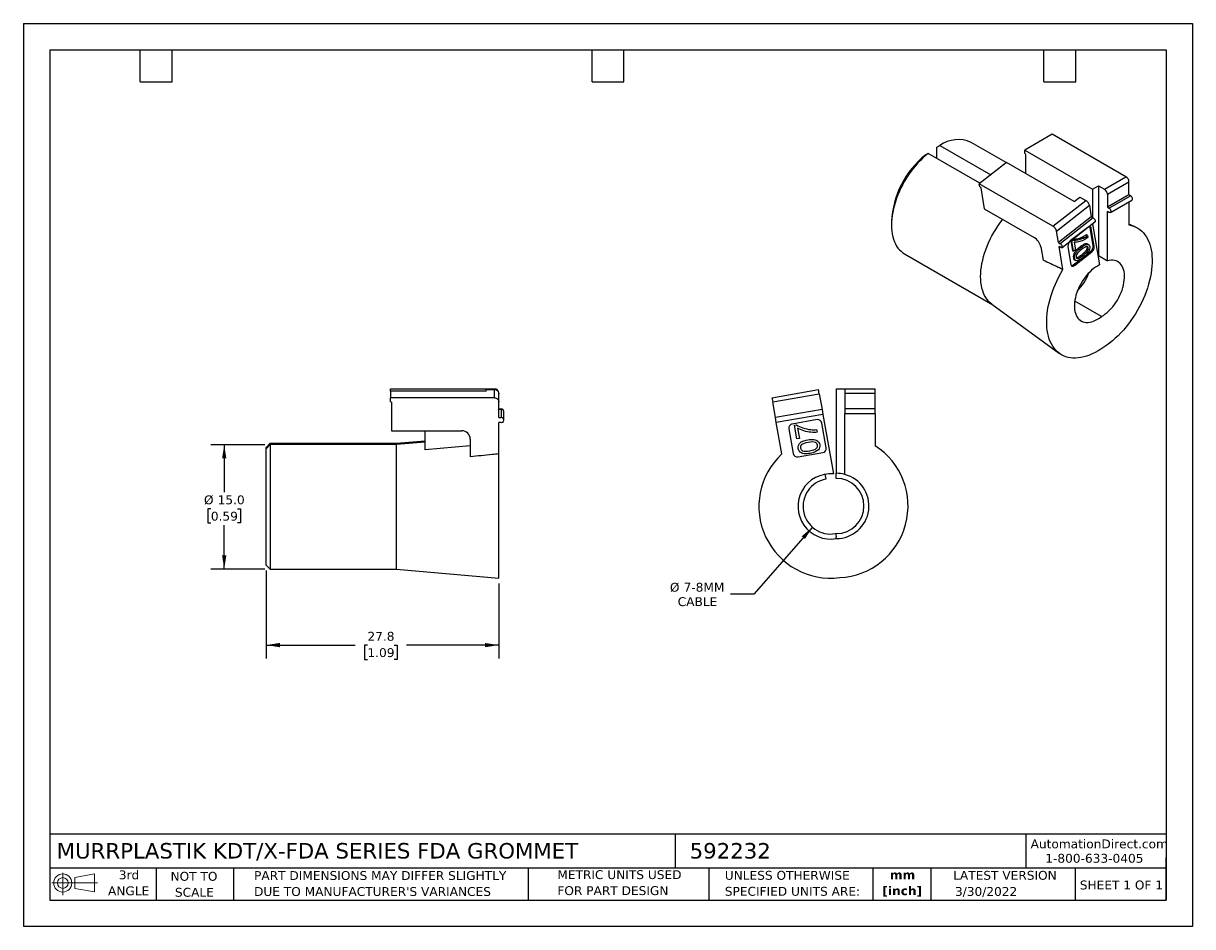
# Model space of a CAD drawing. Header units: millimetres. Extents: x 0 to 140, y 0 to 108.
import ezdxf

# ---------------------------------------------------------------- set-up
doc = ezdxf.new("R2010")
doc.units = ezdxf.units.MM
doc.header["$LTSCALE"] = 0.5
doc.linetypes.add('SLD-Solid', pattern=[0])
doc.layers.add('DIMENSIONS', color=140, linetype='SLD-Solid', lineweight=25)
doc.layers.add('TEXT', color=140, linetype='SLD-Solid', lineweight=25)
doc.layers.add('SLD-DEFPOINTS', color=7, linetype='Continuous')
doc.styles.add('SLDTEXTSTYLE0', font='VERDANA.TTF')
doc.styles.add('SLDTEXTSTYLE1', font='VERDANAB.TTF')
doc.dimstyles.new('SLDDIMSTYLE0', dxfattribs={"dimtxt": 1.079004, "dimasz": 1.651, "dimexe": 0, "dimexo": 0.0625, "dimgap": 0.269751, "dimtad": 0, "dimtih": 1, "dimtoh": 1, "dimrnd": 1e-09, "dimzin": 12, "dimdsep": 46, "dimtxsty": 'SLDTEXTSTYLE0', "dimsah": 1, "dimcen": 0.09, "dimadec": 0, "dimazin": 3, "dimtfac": 1, "dimtofl": 0, "dimtmove": 0, "dimatfit": 3, "dimfxl": 0, "dimfrac": 2, "dimtolj": 1, "dimtzin": 12, "dimarcsym": 0})
doc.dimstyles.new('SLDDIMSTYLE1', dxfattribs={"dimtxt": 1.079004, "dimasz": 1.651, "dimexe": 0, "dimexo": 0.0625, "dimgap": 0.269751, "dimtad": 0, "dimtih": 1, "dimtoh": 1, "dimrnd": 1e-09, "dimzin": 4, "dimdsep": 46, "dimtxsty": 'SLDTEXTSTYLE0', "dimsah": 1, "dimcen": 0.09, "dimadec": 0, "dimazin": 1, "dimtfac": 1, "dimtofl": 0, "dimtmove": 0, "dimatfit": 3, "dimfxl": 0, "dimfrac": 2, "dimtolj": 1, "dimtzin": 12, "dimarcsym": 0})
doc.dimstyles.new('SLDDIMSTYLE2', dxfattribs={"dimtxt": 1.079004, "dimasz": 1.651, "dimexe": 0, "dimexo": 0.0625, "dimgap": 0.269751, "dimtad": 0, "dimtih": 1, "dimtoh": 1, "dimrnd": 1e-09, "dimzin": 12, "dimdsep": 46, "dimtxsty": 'SLDTEXTSTYLE0', "dimsah": 1, "dimcen": 0, "dimadec": 0, "dimazin": 3, "dimtfac": 1, "dimtofl": 0, "dimtmove": 0, "dimatfit": 3, "dimfxl": 0, "dimfrac": 2, "dimtolj": 1, "dimtzin": 12, "dimarcsym": 0})

# ---------------------------------------------------------------- blocks, each defined once
blk = doc.blocks.new('Block11')
at = {"color": 7, "linetype": 'SLD-Solid', "lineweight": 18}
for p, q in [((0, 1.44), (5.44, 1.44)), ((1.29, 2.66), (1.29, 0)), ((2.74, 2.08), (5.09, 2.52)), ((2.74, 0.8), (2.74, 2.08)), ((5.09, 2.52), (5.09, 0.37)), ((2.74, 0.8), (5.09, 0.37))]:
    blk.add_line(p, q, dxfattribs=at)
for radius in [1.08, 0.643]:
    blk.add_circle((1.29, 1.44), radius, dxfattribs=at)
blk = doc.blocks.new('Block12')
at = {"layer": 'SLD-DEFPOINTS'}
blk.add_blockref('Block11', (0, 0), dxfattribs=at)
blk = doc.blocks.new('SW_NOTE_0')
at = {"layer": 'TEXT', "color": 0, "char_height": 1.058, "attachment_point": 2, "style": 'SLDTEXTSTYLE1'}
for s, insert in [('mm', (1.42, 1.34)), ('[inch]', (1.38, -0.57))]:
    blk.add_mtext(s, dxfattribs=dict(at, insert=insert))
blk = doc.blocks.new('SW_NOTE_0_1')
at = {"layer": 'TEXT', "color": 0, "char_height": 1.0583, "attachment_point": 1, "style": 'SLDTEXTSTYLE0'}
for s, insert in [('UNLESS OTHERWISE ', (0, 1.34)), ('SPECIFIED UNITS ARE:', (0, -0.57))]:
    blk.add_mtext(s, dxfattribs=dict(at, insert=insert))
blk = doc.blocks.new('SW_NOTE_0_2')
at = {"layer": 'TEXT', "color": 0, "char_height": 1.0583, "attachment_point": 1, "style": 'SLDTEXTSTYLE0'}
for s, insert in [('PART DIMENSIONS MAY DIFFER SLIGHTLY ', (0, 1.34)), ("DUE TO MANUFACTURER'S VARIANCES", (0, -0.57))]:
    blk.add_mtext(s, dxfattribs=dict(at, insert=insert))
blk = doc.blocks.new('SW_NOTE_0_3')
at = {"layer": 'TEXT', "color": 0, "char_height": 1.058, "attachment_point": 2, "style": 'SLDTEXTSTYLE0'}
for s, insert in [('NOT TO', (2.63, 1.34)), ('SCALE', (2.68, -0.57))]:
    blk.add_mtext(s, dxfattribs=dict(at, insert=insert))
blk = doc.blocks.new('SW_NOTE_0_4')
at = {"layer": 'TEXT', "color": 0, "char_height": 1.058, "attachment_point": 2, "style": 'SLDTEXTSTYLE0'}
for s, insert in [('3rd', (1.16, 1.34)), ('ANGLE', (1.11, -0.57))]:
    blk.add_mtext(s, dxfattribs=dict(at, insert=insert))
blk = doc.blocks.new('SW_NOTE_0_5')
at = {"layer": 'TEXT', "color": 0, "char_height": 1.0583, "attachment_point": 1, "style": 'SLDTEXTSTYLE0'}
for s, insert in [('METRIC UNITS USED ', (0, 1.34)), ('FOR PART DESIGN', (0, -0.57))]:
    blk.add_mtext(s, dxfattribs=dict(at, insert=insert))
blk = doc.blocks.new('_D')
at = {"layer": 'DIMENSIONS'}
for p, q in [((29, 42.58), (29, 32.06)), ((56.8, 41.01), (56.8, 32.06)), ((29, 33.65), (39.65, 33.65)), ((41.11, 33.65), (40.75, 33.65)), ((40.75, 33.65), (40.75, 31.93)), ((44.32, 33.65), (44.68, 33.65)), ((44.68, 33.65), (44.68, 31.93)), ((56.8, 33.65), (45.78, 33.65)), ((40.75, 31.93), (41.11, 31.93)), ((44.68, 31.93), (44.32, 31.93))]:
    blk.add_line(p, q, dxfattribs=at)
for points in [[(29, 33.65), (30.65, 33.39), (30.65, 33.9)], [(56.8, 33.65), (55.15, 33.9), (55.15, 33.39)]]:
    blk.add_solid(points, dxfattribs=at)
at = {"layer": 'DIMENSIONS', "char_height": 1.058, "attachment_point": 1, "style": 'SLDTEXTSTYLE0'}
for s, insert in [('27.8', (41.11, 35.23)), ('1.09', (41.11, 33.28))]:
    blk.add_mtext(s, dxfattribs=dict(at, insert=insert))
blk = doc.blocks.new('_D_1')
at = {"layer": 'DIMENSIONS'}
for p, q in [((28.86, 57.6), (22.41, 57.6)), ((24, 57.6), (24, 51.91)), ((22.4, 49.95), (22.03, 49.95)), ((22.03, 49.95), (22.03, 48.24)), ((25.6, 49.95), (25.96, 49.95)), ((25.96, 49.95), (25.96, 48.24)), ((22.03, 48.24), (22.4, 48.24)), ((24, 42.72), (24, 48)), ((25.96, 48.24), (25.6, 48.24)), ((28.86, 42.72), (22.41, 42.72))]:
    blk.add_line(p, q, dxfattribs=at)
for points in [[(24, 57.6), (23.74, 55.95), (24.25, 55.95)], [(24, 42.72), (24.25, 44.37), (23.74, 44.37)]]:
    blk.add_solid(points, dxfattribs=at)
at = {"layer": 'DIMENSIONS', "char_height": 1.058, "attachment_point": 1, "style": 'SLDTEXTSTYLE0'}
for s, insert in [('%%c', (21.58, 51.54)), ('15.0', (23.21, 51.54)), ('0.59', (22.4, 49.58))]:
    blk.add_mtext(s, dxfattribs=dict(at, insert=insert))
blk = doc.blocks.new('_D_2')
at = {"layer": 'DIMENSIONS'}
for p, q in [((94.28, 47.74), (87.27, 39.75)), ((87.27, 39.75), (84.49, 39.75))]:
    blk.add_line(p, q, dxfattribs=at)
blk.add_solid([(94.28, 47.74), (93, 46.66), (93.38, 46.33)], dxfattribs=at)
at = {"layer": 'DIMENSIONS', "char_height": 1.058, "attachment_point": 1, "style": 'SLDTEXTSTYLE0'}
for s, insert in [('%%c', (77.25, 41.09)), ('7-8MM', (78.88, 41.09)), ('CABLE', (78.18, 39.37))]:
    blk.add_mtext(s, dxfattribs=dict(at, insert=insert))

msp = doc.modelspace()

# ---------------------------------------------------------------- linework, layer by layer
at = {"color": 7, "linetype": 'SLD-Solid'}
for p, q in [((0.001, 107.951), (0.001, 0.001)), ((0.001, 107.951), (139.701, 107.951)), ((139.701, 107.951), (139.701, 0.001)), ((139.701, 0.001), (0.001, 0.001))]:
    msp.add_line(p, q, dxfattribs=at)
for p, q in [((117.443, 91.312), (113.253, 93.731)), ((122.938, 94.708), (119.65, 92.81)), ((131.741, 89.626), (122.938, 94.708)), ((108.103, 92.41), (107.811, 92.248)), ((114.282, 88.843), (108.103, 92.41)), ((109.149, 93.156), (109.503, 93.36)), ((109.149, 91.806), (109.149, 93.156)), ((109.503, 93.36), (115.576, 89.854)), ((119.65, 92.81), (127.746, 88.136)), ((119.65, 92.401), (119.65, 92.81)), ((119.685, 92.381), (119.65, 92.401)), ((119.756, 89.989), (119.756, 92.258)), ((117.452, 91.319), (114.214, 88.79)), ((125.548, 86.645), (117.452, 91.319)), ((129.16, 88.136), (131.741, 89.626)), ((114.275, 88.423), (114.214, 88.79)), ((123.017, 83.708), (114.214, 88.79)), ((114.311, 88.403), (114.275, 88.423)), ((114.394, 88.289), (114.811, 85.796)), ((127.746, 88.136), (128.453, 88.544)), ((127.746, 88.136), (127.746, 84.732)), ((128.453, 88.544), (128.453, 80.19)), ((128.453, 88.544), (129.16, 88.136)), ((129.514, 87.523), (132.095, 89.013)), ((132.095, 87.462), (132.095, 89.013)), ((123.017, 83.708), (126.952, 86.78)), ((125.548, 86.645), (126.245, 87.189)), ((126.245, 87.189), (126.952, 86.78)), ((129.514, 87.523), (129.514, 85.972)), ((132.095, 87.462), (129.514, 85.972)), ((132.307, 87.339), (129.726, 85.849)), ((129.876, 85.345), (132.457, 86.835)), ((132.307, 87.339), (132.095, 87.462)), ((132.095, 86.626), (132.095, 83.868)), ((114.811, 85.796), (120.751, 82.367)), ((123.432, 83.137), (127.367, 86.21)), ((127.367, 86.21), (127.6, 84.816)), ((129.514, 85.972), (129.726, 85.849)), ((129.514, 79.578), (129.514, 85.482)), ((129.726, 85.36), (129.514, 85.482)), ((103.721, 84.258), (103.721, 83.849)), ((127.6, 84.816), (123.666, 81.744)), ((127.812, 84.694), (123.878, 81.622)), ((124.099, 81.165), (128.034, 84.238)), ((127.812, 84.694), (127.6, 84.816)), ((127.736, 84.005), (128.561, 79.075)), ((127.746, 84.013), (127.746, 83.944)), ((132.818, 83.653), (132.095, 83.973)), ((123.666, 81.744), (123.432, 83.137)), ((127.178, 83.575), (125.089, 81.944)), ((127.146, 82.587), (127.005, 82.669)), ((127.146, 82.587), (127.186, 82.351)), ((127.814, 81.362), (127.446, 83.562)), ((127.588, 83.48), (127.446, 83.562)), ((127.956, 81.28), (127.588, 83.48)), ((121.581, 81.226), (121.846, 79.643)), ((123.666, 81.744), (123.878, 81.622)), ((123.951, 81.182), (123.739, 81.304)), ((124.206, 78.517), (123.739, 81.304)), ((124.802, 81.305), (125.17, 79.105)), ((125.146, 81.982), (125.342, 80.81)), ((125.282, 81.934), (125.167, 81.999)), ((125.282, 81.934), (125.45, 82.065)), ((125.483, 80.728), (125.282, 81.934)), ((125.45, 82.065), (125.336, 82.131)), ((125.54, 81.803), (125.692, 80.891)), ((126.399, 81.162), (126.257, 81.244)), ((126.645, 82.295), (126.503, 82.377)), ((127.083, 81.203), (127.062, 81.269)), ((127.224, 81.121), (127.083, 81.203)), ((127.269, 81.502), (127.128, 81.584)), ((127.956, 81.28), (127.814, 81.362)), ((105.274, 80.416), (115.814, 74.331)), ((125.342, 80.81), (125.483, 80.728)), ((125.439, 79.092), (126.167, 79.661)), ((125.455, 79.932), (125.597, 79.851)), ((125.692, 80.891), (125.483, 80.728)), ((125.58, 79.01), (127.669, 80.642)), ((125.588, 79.689), (125.73, 79.607)), ((125.945, 79.835), (125.804, 79.917)), ((126.421, 80.266), (126.562, 80.184)), ((127.023, 80.329), (127.528, 80.724)), ((127.669, 80.642), (127.528, 80.724)), ((128.453, 80.19), (128.378, 80.169)), ((128.453, 80.19), (129.514, 79.578)), ((125.58, 79.01), (125.439, 79.092)), ((115.705, 74.41), (123.786, 68.512)), ((128.807, 72.907), (125.612, 74.752)), ((43.849, 64.004), (43.849, 64.276)), ((43.849, 64.276), (55.299, 64.276)), ((55.299, 64.276), (55.299, 64.178)), ((55.299, 64.276), (56.299, 64.276)), ((97.129, 64.276), (97.129, 54.176)), ((97.129, 64.276), (98.129, 64.276)), ((98.129, 64.276), (101.779, 64.276)), ((98.129, 64.276), (98.129, 63.776)), ((101.779, 63.776), (101.779, 64.276)), ((55.299, 64.004), (43.849, 64.004)), ((43.849, 64.004), (43.849, 63.197)), ((56.299, 63.197), (43.849, 63.197)), ((43.849, 62.704), (43.849, 63.197)), ((55.299, 64.004), (55.299, 64.178)), ((55.299, 64.178), (56.299, 64.178)), ((56.299, 63.197), (56.299, 64.178)), ((56.799, 63.776), (56.799, 63.686)), ((56.799, 62.704), (56.799, 63.686)), ((89.441, 63.197), (95.005, 64.178)), ((89.528, 62.704), (95.092, 63.686)), ((95.092, 63.686), (95.422, 61.814)), ((98.129, 63.776), (101.779, 63.776)), ((98.129, 63.776), (98.129, 61.876)), ((101.779, 61.876), (101.779, 63.776)), ((43.899, 62.704), (43.849, 62.704)), ((43.999, 62.606), (43.999, 59.258)), ((56.799, 60.833), (56.799, 62.704)), ((56.799, 61.876), (57.099, 61.876)), ((57.099, 61.814), (56.799, 61.814)), ((57.099, 61.814), (57.099, 60.833)), ((57.399, 60.538), (57.399, 61.519)), ((89.858, 60.833), (89.528, 62.704)), ((95.422, 61.814), (89.858, 60.833)), ((95.422, 61.814), (95.526, 61.224)), ((98.129, 61.876), (98.129, 61.276)), ((101.779, 61.876), (98.129, 61.876)), ((56.799, 60.833), (57.099, 60.833)), ((57.099, 60.242), (56.799, 60.242)), ((56.799, 56.499), (56.799, 60.242)), ((89.962, 60.242), (89.858, 60.833)), ((95.526, 61.224), (89.962, 60.242)), ((90.622, 56.499), (89.962, 60.242)), ((94.825, 60.592), (91.871, 60.071)), ((95.925, 57.232), (95.404, 60.187)), ((95.526, 61.224), (96.782, 54.103)), ((101.779, 61.276), (98.129, 61.276)), ((98.129, 54.046), (98.129, 61.276)), ((101.779, 61.276), (101.779, 57.475)), ((43.999, 59.258), (52.399, 59.258)), ((47.999, 56.994), (47.999, 59.258)), ((91.465, 59.492), (91.986, 56.538)), ((92.143, 59.923), (92.382, 59.965)), ((92.429, 58.304), (92.143, 59.923)), ((92.508, 59.58), (92.724, 58.356)), ((94.78, 59.405), (94.836, 59.088)), ((28.999, 57.276), (29.499, 57.776)), ((29.499, 57.603), (28.999, 57.111)), ((29.499, 57.776), (44.569, 57.776)), ((29.499, 57.603), (29.499, 42.717)), ((44.569, 57.603), (29.499, 57.603)), ((44.569, 57.776), (47.999, 58.076)), ((47.999, 57.899), (44.569, 57.603)), ((44.569, 42.717), (44.569, 57.603)), ((53.399, 57.444), (47.999, 56.994)), ((53.399, 58.273), (53.399, 56.148)), ((92.724, 58.356), (92.429, 58.304)), ((28.999, 57.111), (28.999, 57.276)), ((28.999, 43.217), (28.999, 57.111)), ((56.799, 41.647), (56.799, 56.499)), ((92.565, 56.132), (95.52, 56.653)), ((95.774, 54.058), (95.879, 53.467)), ((97.129, 53.576), (97.129, 54.176)), ((97.025, 46.967), (97.129, 46.976)), ((28.999, 43.217), (29.499, 42.717)), ((29.499, 42.717), (44.569, 42.717)), ((44.569, 42.717), (56.799, 41.647))]:
    msp.add_line(p, q)
at = {"flags": 128}
for points in [[(108.103, 92.41), (107.787, 92.152), (107.477, 91.875), (107.171, 91.58), (106.873, 91.267), (106.582, 90.938), (106.301, 90.594), (106.03, 90.237), (105.769, 89.867), (105.521, 89.487), (105.286, 89.097), (105.064, 88.698), (104.857, 88.294), (104.665, 87.884), (104.49, 87.47), (104.331, 87.055), (104.19, 86.639), (104.066, 86.224), (103.961, 85.811), (103.875, 85.403), (103.807, 85), (103.759, 84.604), (103.73, 84.217), (103.721, 83.839), (103.731, 83.473), (103.761, 83.12), (103.81, 82.781), (103.879, 82.457), (103.966, 82.149), (104.072, 81.859), (104.197, 81.588), (104.339, 81.336), (104.499, 81.105), (104.675, 80.895), (104.868, 80.708), (105.075, 80.543), (105.274, 80.416)], [(129.726, 85.849), (129.792, 85.8), (129.851, 85.731), (129.898, 85.649), (129.928, 85.564), (129.938, 85.482), (129.928, 85.412), (129.898, 85.361), (129.851, 85.334), (129.792, 85.334), (129.726, 85.36)], [(115.705, 74.41), (115.524, 74.556), (115.331, 74.744), (115.155, 74.953), (114.995, 75.184), (114.853, 75.436), (114.729, 75.708), (114.622, 75.998), (114.535, 76.305), (114.466, 76.629), (114.417, 76.969), (114.387, 77.322), (114.377, 77.688), (114.386, 78.065), (114.415, 78.453), (114.463, 78.848), (114.531, 79.251), (114.617, 79.66), (114.722, 80.072), (114.846, 80.487), (114.987, 80.903), (115.146, 81.319), (115.322, 81.732), (115.513, 82.142), (115.72, 82.547), (115.942, 82.945), (116.177, 83.335), (116.425, 83.716), (116.686, 84.085), (116.957, 84.443), (117.019, 84.521)], [(127.812, 84.694), (127.879, 84.645), (127.944, 84.58), (127.999, 84.504), (128.039, 84.426), (128.061, 84.352), (128.062, 84.29), (128.042, 84.246), (128.034, 84.238)], [(132.095, 83.868), (132.381, 83.806), (132.655, 83.719), (132.917, 83.607), (133.165, 83.47), (133.399, 83.309), (133.618, 83.124), (133.821, 82.916), (134.008, 82.686), (134.177, 82.434), (134.329, 82.161), (134.463, 81.869), (134.578, 81.557), (134.674, 81.228), (134.752, 80.882), (134.809, 80.52), (134.847, 80.143), (134.865, 79.753), (134.863, 79.351), (134.842, 78.939), (134.8, 78.517), (134.739, 78.087), (134.658, 77.651), (134.559, 77.209), (134.44, 76.764), (134.303, 76.317), (134.148, 75.869), (133.975, 75.421), (133.785, 74.976), (133.579, 74.535), (133.358, 74.098), (133.121, 73.668), (132.871, 73.247), (132.606, 72.834), (132.33, 72.432), (132.042, 72.042), (131.743, 71.666), (131.435, 71.304), (131.118, 70.957), (130.793, 70.628), (130.462, 70.316), (130.126, 70.023), (129.785, 69.751), (129.441, 69.499), (129.095, 69.268)], [(127.588, 83.48), (127.569, 83.546), (127.538, 83.6), (127.495, 83.638), (127.442, 83.66), (127.382, 83.664), (127.316, 83.651), (127.247, 83.621), (127.178, 83.575)], [(127.446, 83.562), (127.427, 83.628), (127.408, 83.664)], [(123.951, 81.182), (124.015, 81.155), (124.069, 81.152), (124.108, 81.173), (124.128, 81.217), (124.127, 81.279), (124.105, 81.353), (124.064, 81.432), (124.009, 81.508), (123.945, 81.573), (123.878, 81.622)], [(128.807, 72.907), (129.04, 73.054), (129.272, 73.222), (129.501, 73.41), (129.724, 73.618), (129.941, 73.844), (130.15, 74.086), (130.349, 74.342), (130.537, 74.611), (130.713, 74.89), (130.875, 75.178), (131.022, 75.473), (131.153, 75.772), (131.267, 76.073), (131.364, 76.375), (131.442, 76.674), (131.501, 76.97), (131.541, 77.259), (131.562, 77.539), (131.562, 77.81), (131.543, 78.067), (131.504, 78.311), (131.446, 78.539), (131.369, 78.749), (131.273, 78.94), (131.16, 79.111), (131.03, 79.26), (130.884, 79.386), (130.722, 79.488), (130.548, 79.567), (130.36, 79.62), (130.162, 79.648), (129.954, 79.65), (129.737, 79.627), (129.514, 79.578)], [(129.095, 69.268), (128.75, 69.03), (128.403, 68.813), (128.056, 68.619), (127.71, 68.449), (127.366, 68.302), (127.025, 68.181), (126.688, 68.084), (126.357, 68.012), (126.032, 67.965), (125.715, 67.945), (125.406, 67.95), (125.107, 67.98), (124.818, 68.036), (124.541, 68.118), (124.276, 68.224), (124.025, 68.356), (123.788, 68.511), (123.565, 68.691), (123.359, 68.893), (123.168, 69.118), (122.995, 69.365), (122.839, 69.633), (122.701, 69.922), (122.581, 70.229), (122.481, 70.554), (122.399, 70.897), (122.337, 71.255), (122.295, 71.629), (122.272, 72.016), (122.269, 72.415), (122.287, 72.825), (122.323, 73.245), (122.38, 73.673), (122.456, 74.108), (122.552, 74.548), (122.666, 74.993), (122.799, 75.44), (122.95, 75.888), (123.119, 76.336), (123.305, 76.781), (123.507, 77.224), (123.725, 77.662), (123.958, 78.093), (124.206, 78.517)], [(125.17, 79.105), (125.189, 79.039), (125.22, 78.986), (125.263, 78.947), (125.316, 78.926), (125.376, 78.921), (125.442, 78.934), (125.511, 78.964), (125.58, 79.01)], [(128.561, 79.075), (128.327, 78.951), (128.093, 78.804), (127.861, 78.636), (127.631, 78.446), (127.407, 78.237), (127.19, 78.011), (126.981, 77.768), (126.781, 77.511), (126.593, 77.241), (126.417, 76.96), (126.255, 76.671), (126.108, 76.375), (125.977, 76.075), (125.863, 75.773), (125.767, 75.471), (125.69, 75.17), (125.631, 74.874), (125.592, 74.585), (125.572, 74.304), (125.573, 74.034), (125.593, 73.776), (125.634, 73.532), (125.693, 73.305), (125.772, 73.096), (125.869, 72.905), (125.984, 72.736), (126.116, 72.588), (126.264, 72.464), (126.427, 72.363), (126.603, 72.286), (126.792, 72.235), (126.992, 72.21), (127.202, 72.21), (127.42, 72.236), (127.644, 72.287), (127.873, 72.364), (128.106, 72.465), (128.34, 72.59), (128.574, 72.738), (128.807, 72.907)]]:
    msp.add_lwpolyline(points, dxfattribs=at)
for centre, radius, start, end in [((111.702, 90.273), 3.79, 65.84701, 125.46345), ((114.63, 83.715), 10.923, 128.63042, 177.15316), ((119.602, 92.251), 0.154, 2.60548, 57.39452), ((131.327, 88.978), 0.768, 2.60548, 57.39452), ((128.746, 87.488), 0.768, 2.60548, 57.39452), ((119.803, 80.805), 1.827, 13.30011, 58.73789), ((125.547, 81.354), 0.746, 127.84118, 183.78499), ((127.07, 81.313), 0.746, 307.84118, 3.78499), ((127.211, 81.231), 0.746, 307.84118, 3.78499), ((125.204, 79.354), 0.351, 270.62682, 311.83864), ((121.179, 80.499), 6.569, 316.39133, 338.92634), ((56.299, 63.776), 0.5, 0, 90), ((57.099, 61.576), 0.3, 354.48034, 90), ((57.101, 61.517), 0.298, 0.40955, 90.46755), ((57.102, 60.538), 0.295, 269.36391, 90.63609), ((91.958, 59.579), 0.5, 100, 190), ((94.912, 60.1), 0.5, 10, 100), ((52.407, 58.266), 0.992, 0.42388, 90.45321), ((97.129, 50.276), 8.57, 272.72691, 57.13981), ((96.452, 50.217), 8.57, 132.86019, 277.27309), ((92.479, 56.624), 0.5, 190, 280), ((95.433, 57.145), 0.5, 280, 10), ((96.452, 50.217), 3.9, 85.14283, 280), ((96.452, 50.217), 3.3, 100, 280), ((97.129, 50.276), 3.9, 75.14283, 90), ((97.129, 50.276), 3.9, 270, 75.14283), ((97.129, 50.276), 3.3, 270, 90)]:
    msp.add_arc(centre, radius, start, end)
for points, knots in [([(114.311, 88.403), (114.317, 88.399), (114.329, 88.391), (114.348, 88.373), (114.367, 88.35), (114.386, 88.32), (114.391, 88.299), (114.394, 88.289)], [0, 0, 0, 0, 0.1675347, 0.3304475, 0.5006328, 0.7488305, 1, 1, 1, 1]), ([(127.367, 86.21), (127.351, 86.306), (127.297, 86.423), (127.143, 86.634), (127.044, 86.727), (126.952, 86.78)], [0, 0, 0, 0, 0.5, 0.5, 1, 1, 1, 1]), ([(132.457, 86.835), (132.486, 86.852), (132.507, 86.884), (132.523, 86.969), (132.519, 87.021), (132.487, 87.129), (132.459, 87.183), (132.39, 87.277), (132.349, 87.315), (132.307, 87.339)], [0, 0, 0, 0, 0.25, 0.25, 0.5, 0.5, 0.75, 0.75, 1, 1, 1, 1]), ([(123.017, 83.708), (123.11, 83.655), (123.208, 83.562), (123.362, 83.351), (123.416, 83.233), (123.432, 83.137)], [0, 0, 0, 0, 0.5, 0.5, 1, 1, 1, 1]), ([(126.503, 82.377), (126.393, 82.331), (126.17, 82.238), (125.851, 82.165), (125.572, 82.125), (125.413, 82.139), (125.347, 82.145)], [0, 0, 0, 0, 0.2723077, 0.5506487, 0.812433, 1, 1, 1, 1]), ([(126.257, 81.244), (126.082, 81.107), (125.945, 80.984), (125.748, 80.767), (125.666, 80.66), (125.539, 80.45), (125.494, 80.345), (125.443, 80.134), (125.439, 80.032), (125.455, 79.932)], [-4, -4, -4, -4, -3, -3, -2, -2, -1, -1, 0, 0, 0, 0]), ([(125.45, 82.065), (125.59, 82.041), (125.769, 82.048), (126.206, 82.125), (126.425, 82.195), (126.645, 82.295)], [-2, -2, -2, -2, -1, -1, 0, 0, 0, 0]), ([(127.186, 82.351), (127.046, 82.245), (126.873, 82.143), (126.461, 81.945), (126.258, 81.876), (125.858, 81.796), (125.685, 81.785), (125.54, 81.803)], [-3, -3, -3, -3, -2, -2, -1, -1, 0, 0, 0, 0]), ([(125.597, 79.851), (125.58, 79.95), (125.585, 80.052), (125.636, 80.263), (125.68, 80.369), (125.808, 80.578), (125.889, 80.685), (126.086, 80.902), (126.223, 81.025), (126.399, 81.162)], [-4, -4, -4, -4, -3, -3, -2, -2, -1, -1, 0, 0, 0, 0]), ([(127.125, 81.579), (127.107, 81.591), (127.059, 81.621), (126.953, 81.622), (126.815, 81.591), (126.653, 81.517), (126.464, 81.401), (126.33, 81.299), (126.257, 81.244)], [0, 0, 0, 0, 0.0848659, 0.2281173, 0.3830479, 0.5545885, 0.7594523, 1, 1, 1, 1]), ([(126.399, 81.162), (126.606, 81.324), (126.778, 81.433), (127.048, 81.542), (127.158, 81.552), (127.326, 81.481), (127.379, 81.396), (127.402, 81.26)], [-3, -3, -3, -3, -2, -2, -1, -1, 0, 0, 0, 0]), ([(127.083, 81.203), (127.085, 81.185), (127.089, 81.15), (127.085, 81.091), (127.072, 81.03), (127.051, 80.964), (127.021, 80.895), (126.98, 80.816), (126.917, 80.724), (126.827, 80.622), (126.714, 80.511), (126.576, 80.389), (126.475, 80.309), (126.421, 80.266)], [0, 0, 0, 0, 0.0542135, 0.1070163, 0.1600481, 0.2149281, 0.2731215, 0.3358616, 0.422972, 0.5308832, 0.6621728, 0.8182645, 1, 1, 1, 1]), ([(127.224, 81.121), (127.207, 81.225), (127.144, 81.276), (126.928, 81.268), (126.728, 81.153), (126.438, 80.926)], [0, 0, 0, 0, 1, 1, 2, 2, 2, 2]), ([(126.562, 80.184), (126.854, 80.411), (127.041, 80.598), (127.209, 80.891), (127.242, 81.016), (127.224, 81.121)], [0, 0, 0, 0, 1, 1, 2, 2, 2, 2]), ([(124.206, 78.517), (124.021, 78.605), (123.836, 78.694), (123.651, 78.782), (123.049, 79.07), (122.447, 79.357), (121.846, 79.643)], [-0.0008043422, -0.0008043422, -0.0008043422, -0.0008043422, 0, 0, 0, 0.0026143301, 0.0026143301, 0.0026143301, 0.0026143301]), ([(125.455, 79.932), (125.466, 79.887), (125.487, 79.799), (125.537, 79.718), (125.58, 79.699), (125.591, 79.693)], [0, 0, 0, 0, 0.4457932, 0.8534463, 1, 1, 1, 1]), ([(126.602, 79.948), (126.392, 79.785), (126.22, 79.676), (125.95, 79.567), (125.84, 79.558), (125.673, 79.629), (125.62, 79.714), (125.597, 79.851)], [-3, -3, -3, -3, -2, -2, -1, -1, 0, 0, 0, 0]), ([(126.438, 80.926), (126.147, 80.699), (125.959, 80.512), (125.792, 80.22), (125.759, 80.094), (125.777, 79.988)], [0, 0, 0, 0, 1, 1, 2, 2, 2, 2]), ([(126.421, 80.266), (126.375, 80.23), (126.288, 80.164), (126.164, 80.078), (126.054, 80.009), (125.957, 79.96), (125.874, 79.927), (125.826, 79.92), (125.804, 79.917)], [0, 0, 0, 0, 0.2236834, 0.4231678, 0.5991795, 0.752778, 0.8855608, 1, 1, 1, 1]), ([(56.799, 63.686), (56.799, 63.815), (56.745, 63.943), (56.56, 64.125), (56.43, 64.178), (56.299, 64.178)], [0, 0, 0, 0, 0.5, 0.5, 1, 1, 1, 1]), ([(56.299, 63.197), (56.43, 63.197), (56.56, 63.144), (56.745, 62.962), (56.799, 62.833), (56.799, 62.704)], [0, 0, 0, 0, 0.5, 0.5, 1, 1, 1, 1]), ([(89.441, 63.197), (89.441, 63.197), (89.451, 63.144), (89.483, 62.962), (89.505, 62.833), (89.528, 62.704)], [0, 0, 0, 0, 0.5, 0.5, 1, 1, 1, 1]), ([(95.092, 63.686), (95.069, 63.815), (95.047, 63.943), (95.015, 64.125), (95.005, 64.178), (95.005, 64.178)], [0, 0, 0, 0, 0.5, 0.5, 1, 1, 1, 1]), ([(43.899, 62.704), (43.907, 62.704), (43.925, 62.703), (43.949, 62.692), (43.973, 62.674), (43.995, 62.645), (43.997, 62.619), (43.999, 62.606)], [0, 0, 0, 0, 0.1675347, 0.3304475, 0.5006328, 0.7488305, 1, 1, 1, 1]), ([(101.779, 61.276), (101.779, 61.276), (101.779, 61.309), (101.779, 61.42), (101.779, 61.498), (101.779, 61.655), (101.779, 61.733), (101.779, 61.844), (101.779, 61.876), (101.779, 61.876)], [0, 0, 0, 0, 0.25, 0.25, 0.5, 0.5, 0.75, 0.75, 1, 1, 1, 1]), ([(92.382, 59.965), (92.58, 59.836), (92.833, 59.718), (93.45, 59.505), (93.76, 59.435), (94.071, 59.402)], [-2, -2, -2, -2, -1, -1, 0, 0, 0, 0]), ([(94.836, 59.088), (94.639, 59.057), (94.394, 59.054), (93.811, 59.104), (93.524, 59.162), (92.958, 59.347), (92.714, 59.455), (92.508, 59.58)], [-3, -3, -3, -3, -2, -2, -1, -1, 0, 0, 0, 0]), ([(92.589, 57.149), (92.566, 57.282), (92.572, 57.405), (92.644, 57.627), (92.707, 57.725), (92.887, 57.891), (93.002, 57.965), (93.281, 58.091), (93.475, 58.145), (93.723, 58.188)], [-4, -4, -4, -4, -3, -3, -2, -2, -1, -1, 0, 0, 0, 0]), ([(93.779, 57.872), (93.367, 57.799), (93.102, 57.703), (92.865, 57.463), (92.818, 57.332), (92.843, 57.19)], [0, 0, 0, 0, 1, 1, 2, 2, 2, 2]), ([(93.723, 58.188), (94.017, 58.24), (94.259, 58.252), (94.641, 58.195), (94.796, 58.129), (95.034, 57.923), (95.11, 57.781), (95.142, 57.599)], [-3, -3, -3, -3, -2, -2, -1, -1, 0, 0, 0, 0]), ([(94.89, 57.555), (94.866, 57.695), (94.777, 57.801), (94.471, 57.944), (94.189, 57.944), (93.779, 57.872)], [0, 0, 0, 0, 1, 1, 2, 2, 2, 2]), ([(93.955, 56.875), (94.366, 56.947), (94.632, 57.044), (94.868, 57.283), (94.915, 57.414), (94.89, 57.555)], [0, 0, 0, 0, 1, 1, 2, 2, 2, 2]), ([(56.799, 56.499), (56.532, 56.472), (56.265, 56.444), (55.999, 56.417), (55.132, 56.328), (54.265, 56.238), (53.399, 56.148)], [-0.0008043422, -0.0008043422, -0.0008043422, -0.0008043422, 0, 0, 0, 0.0026143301, 0.0026143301, 0.0026143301, 0.0026143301]), ([(56.799, 56.684), (56.799, 56.696), (56.799, 56.708), (56.799, 56.823), (56.799, 56.966), (56.799, 57.149)], [-3, -3, -3, -3, -2.875, -2.875, -1.875, -1.875, -1.875, -1.875]), ([(94.01, 56.558), (93.714, 56.506), (93.471, 56.495), (93.088, 56.553), (92.933, 56.619), (92.697, 56.823), (92.621, 56.966), (92.589, 57.149)], [-3, -3, -3, -3, -2, -2, -1, -1, 0, 0, 0, 0])]:
    msp.add_open_spline(points, degree=3, knots=knots)
for points in [[(127.005, 82.669), (126.827, 82.543), (126.659, 82.446), (126.503, 82.377)], [(126.645, 82.295), (126.801, 82.364), (126.968, 82.462), (127.146, 82.587)], [(127.402, 81.26), (127.432, 81.08), (127.395, 80.892), (127.291, 80.695)], [(125.777, 79.988), (125.794, 79.883), (125.85, 79.832), (125.945, 79.835)], [(125.945, 79.835), (126.066, 79.841), (126.272, 79.957), (126.562, 80.184)], [(127.291, 80.695), (127.163, 80.456), (126.933, 80.207), (126.602, 79.948)], [(94.071, 59.402), (94.292, 59.376), (94.528, 59.378), (94.78, 59.405)], [(95.142, 57.599), (95.185, 57.358), (95.132, 57.153), (94.985, 56.986)], [(92.843, 57.19), (92.868, 57.049), (92.948, 56.947), (93.082, 56.884)], [(93.082, 56.884), (93.253, 56.805), (93.544, 56.802), (93.955, 56.875)], [(94.985, 56.986), (94.804, 56.783), (94.479, 56.641), (94.01, 56.558)], [(97.129, 46.376), (97.135, 46.578), (97.135, 46.779), (97.128, 46.979)]]:
    msp.add_open_spline(points, degree=3)
at = {"layer": 'TEXT'}
for p, q in [((3.175, 104.775), (136.525, 104.775)), ((3.175, 104.775), (3.175, 3.175)), ((13.97, 100.965), (13.97, 104.775)), ((17.78, 100.965), (17.78, 104.775)), ((67.945, 100.965), (67.945, 104.775)), ((71.755, 100.965), (71.755, 104.775)), ((121.92, 100.965), (121.92, 104.775)), ((125.73, 100.965), (125.73, 104.775)), ((136.525, 104.775), (136.525, 3.175)), ((13.97, 100.965), (17.78, 100.965)), ((67.945, 100.965), (71.755, 100.965)), ((121.92, 100.965), (125.73, 100.965)), ((136.525, 11.063), (3.175, 11.063)), ((77.879, 11.063), (77.879, 6.985)), ((119.788, 11.063), (119.788, 6.985)), ((136.525, 3.175), (136.525, 8.255)), ((136.525, 6.985), (3.175, 6.985)), ((15.875, 6.985), (15.875, 3.175)), ((25.106, 6.985), (25.106, 3.175)), ((60.323, 6.985), (60.323, 3.175)), ((81.89, 6.985), (81.89, 3.175)), ((101.512, 6.985), (101.512, 3.175)), ((108.406, 6.985), (108.406, 3.175)), ((125.674, 6.985), (125.674, 3.175)), ((3.175, 3.175), (136.525, 3.175))]:
    msp.add_line(p, q, dxfattribs=at)

# ---------------------------------------------------------------- block references
at = {"layer": 'SLD-DEFPOINTS'}
msp.add_blockref('Block12', (3.419, 3.777), dxfattribs=at)
at = {"layer": 'TEXT'}
for name, p in [('SW_NOTE_0_4', (11.466, 5.376)), ('SW_NOTE_0_3', (17.755, 5.204)), ('SW_NOTE_0_2', (27.56, 5.296)), ('SW_NOTE_0_5', (63.802, 5.404)), ('SW_NOTE_0_1', (83.804, 5.321)), ('SW_NOTE_0', (103.627, 5.39))]:
    msp.add_blockref(name, p, dxfattribs=at)

# ---------------------------------------------------------------- texts
at = {"layer": 'TEXT', "style": 'SLDTEXTSTYLE0'}
for s, insert, char_height, attachment_point in [('MURRPLASTIK KDT/X-FDA SERIES FDA GROMMET', (3.983, 9.991), 1.85208, 1), ('592232', (79.604, 9.991), 1.8521, 1), ('AutomationDirect.com', (120.347, 10.418), 1.05833, 1), ('1-800-633-0405', (122.096, 8.698), 1.05833, 1), ('LATEST VERSION', (117.276, 6.662), 1.05833, 2), ('3/30/2022', (111.306, 4.735), 1.0583, 1), ('SHEET 1 OF 1', (126.221, 5.506), 1.05833, 1)]:
    msp.add_mtext(s, dxfattribs=dict(at, insert=insert, char_height=char_height, attachment_point=attachment_point))

# ---------------------------------------------------------------- dimensions: what is measured, and where the dimension line sits
at = {"layer": 'DIMENSIONS'}
dim = msp.add_linear_dim(base=(23.999, 42.717), p1=(29.499, 57.603), p2=(29.499, 42.717), angle=90, text='%%c<>', dimstyle='SLDDIMSTYLE1', dxfattribs=at)
dim.commit()
dim.dimension.update_dxf_attribs({"geometry": '_D_1', "text_midpoint": (23.999, 49.953), "dimtype": 160})
dim = msp.add_radius_dim(center=(96.452, 50.217), mpoint=(94.276, 47.736), text='%%c7-8MM\\PCABLE', dimstyle='SLDDIMSTYLE2', override={"dimpost": '<>'}, dxfattribs=at)
dim.commit()
dim.dimension.update_dxf_attribs({"geometry": '_D_2', "text_midpoint": (80.477, 39.745), "dimtype": 164})
dim = msp.add_linear_dim(base=(56.799, 33.647), p1=(28.999, 43.217), p2=(56.799, 41.647), angle=0, dimstyle='SLDDIMSTYLE0', dxfattribs=at)
dim.commit()
dim.dimension.update_dxf_attribs({"geometry": '_D', "text_midpoint": (42.717, 33.647), "dimtype": 160})

doc.saveas('drawing.dxf')
